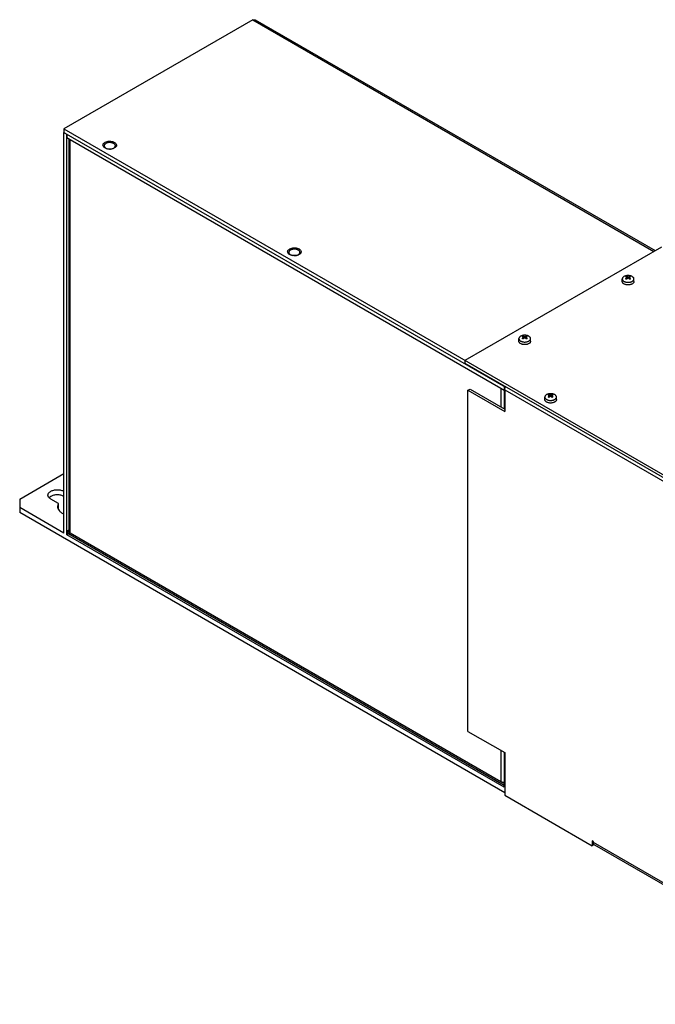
# Model space of a CAD drawing. Header units: millimetres. Extents: x 77 to 598, y 229 to 713.
# Tile 1 of 3: x 77 to 381, y 241 to 713. Entities that reach past the tile are written whole.
import ezdxf

# ---------------------------------------------------------------- set-up
doc = ezdxf.new("R2010")
doc.units = ezdxf.units.MM
doc.header["$LTSCALE"] = 61.257806
doc.layers.get('0').update_dxf_attribs({"linetype": 'CONTINUOUS'})

msp = doc.modelspace()

# ---------------------------------------------------------------- linework, layer by layer
at = {"color": 7, "linetype": 'Continuous'}
for p, q in [((188.74, 712.64), (98.3, 660.42)), ((188.74, 712.64), (189.79, 712.74)), ((188.74, 712.64), (380.72, 601.8)), ((189.79, 712.74), (381.33, 602.16)), ((98.3, 660.42), (98.3, 658.79)), ((98.3, 660.42), (486.15, 436.5)), ((98.3, 658.79), (309.73, 536.72)), ((98.3, 658.71), (98.37, 658.75)), ((98.3, 466.91), (98.3, 658.71)), ((98.3, 658.71), (99.71, 657.89)), ((99.71, 657.89), (99.78, 657.93)), ((99.71, 466.1), (99.71, 657.89)), ((99.71, 656.26), (101.2, 655.4)), ((100.58, 655.76), (100.58, 467.81)), ((101.2, 466.95), (101.2, 655.4)), ((101.2, 655.4), (307.53, 536.28)), ((117.54, 652.36), (117.54, 652.2)), ((122.89, 652.36), (122.89, 652.2)), ((384.32, 603.88), (290.28, 549.59)), ((205.93, 601.33), (205.93, 601.17)), ((211.28, 601.33), (211.28, 601.17)), ((367.65, 589.83), (367.84, 589.34)), ((368.2, 589.64), (368.2, 588.9)), ((368.63, 588.9), (368.63, 589.64)), ((368.99, 589.34), (369.18, 589.83)), ((365.61, 587.35), (365.61, 588.61)), ((367.78, 589.15), (367.78, 588.57)), ((367.87, 589.28), (367.87, 588.64)), ((367.87, 589.27), (368.05, 588.79)), ((368.78, 588.79), (368.96, 589.27)), ((368.96, 589.28), (368.96, 588.64)), ((369.05, 588.57), (369.05, 589.15)), ((371.21, 587.35), (371.21, 588.61)), ((318.15, 561.25), (318.34, 560.77)), ((318.71, 561.06), (318.71, 560.33)), ((319.13, 560.33), (319.13, 561.06)), ((319.49, 560.76), (319.68, 561.25)), ((316.12, 558.77), (316.12, 560.03)), ((318.28, 560.57), (318.28, 559.99)), ((318.37, 560.71), (318.37, 560.07)), ((318.37, 560.69), (318.55, 560.21)), ((319.28, 560.21), (319.47, 560.69)), ((319.47, 560.71), (319.47, 560.07)), ((319.55, 559.99), (319.55, 560.57)), ((321.72, 558.77), (321.72, 560.03)), ((290.28, 549.59), (290.28, 548.36)), ((290.28, 548.36), (486.15, 435.28)), ((291.69, 535.3), (292.75, 535.91)), ((291.69, 372), (291.69, 535.3)), ((291.69, 535.3), (309.37, 525.09)), ((292.75, 535.91), (309.37, 526.32)), ((307.53, 536.28), (307.53, 527.38)), ((307.53, 536.28), (309.02, 535.42)), ((309.09, 537.09), (309.02, 537.05)), ((309.02, 537.05), (309.02, 526.52)), ((309.71, 536.65), (309.02, 537.05)), ((309.37, 535.51), (309.37, 525.09)), ((309.37, 535.51), (450.79, 453.86)), ((330.53, 533.29), (330.72, 532.8)), ((330.74, 532.74), (330.74, 532.1)), ((331.08, 533.1), (331.08, 532.36)), ((331.5, 532.36), (331.5, 533.1)), ((331.84, 532.74), (331.84, 532.1)), ((331.87, 532.8), (332.06, 533.29)), ((328.49, 530.81), (328.49, 532.07)), ((330.66, 532.61), (330.66, 532.03)), ((330.74, 532.73), (330.93, 532.25)), ((331.65, 532.25), (331.84, 532.73)), ((331.93, 532.03), (331.93, 532.61)), ((334.09, 530.81), (334.09, 532.07)), ((77.09, 483.24), (98.3, 495.49)), ((77.09, 483.24), (77.09, 476.71)), ((95.62, 481.12), (91.94, 483.24)), ((95.31, 479.77), (95.62, 481.12)), ((95.62, 478.67), (95.62, 481.12)), ((98.3, 466.91), (77.09, 479.16)), ((309.37, 342.6), (77.09, 476.71)), ((100.58, 468.31), (99.71, 467.81)), ((101.2, 466.95), (99.71, 467.81)), ((100.15, 466.85), (309.02, 346.26)), ((101.2, 466.95), (100.58, 467.81)), ((307.53, 347.83), (101.2, 466.95)), ((100.58, 466.6), (99.71, 466.1)), ((309.02, 345.26), (99.71, 466.1)), ((291.69, 372), (309.37, 361.79)), ((307.53, 362.85), (307.53, 347.83)), ((309.02, 361.99), (309.02, 345.26)), ((309.37, 361.79), (309.37, 341.38)), ((309.02, 346.97), (307.53, 347.83)), ((309.37, 341.38), (351.27, 317.19)), ((351.8, 319.32), (351.27, 319.63)), ((351.27, 319.63), (351.27, 317.19)), ((352.23, 317.74), (351.27, 317.19)), ((351.8, 318.71), (351.8, 319.32)), ((484.57, 242.06), (351.8, 318.71)), ((352.26, 317.69), (484.57, 241.3))]:
    msp.add_line(p, q, dxfattribs=at)
for centre, radius, start, end in [((118.45, 652.36), 0.901, 180.029, 189.9324), ((119.79, 653.84), 2.96, 244.3496, 246.6373), ((120.44, 654.36), 3.52, 287.4567, 289.8724), ((206.84, 601.33), 0.901, 180.029, 189.9324), ((208.18, 602.81), 2.96, 244.3496, 246.6373), ((208.83, 603.33), 3.52, 287.4567, 289.8724), ((369.14, 586.75), 3.42, 120.0184, 124.1495), ((369.09, 586.85), 3.3, 115.7786, 120.0056), ((367.73, 586.83), 3.33, 55.7854, 64.2157), ((361.06, 577.54), 12.75, 58.8996, 61.1016), ((371.99, 583.69), 6.45, 129.7773, 132.3272), ((371.62, 584.14), 5.86, 125.6684, 129.8294), ((365.21, 584.14), 5.86, 50.1711, 54.332), ((364.84, 583.69), 6.45, 47.6732, 50.2232), ((375.98, 577.19), 13.16, 120.0054, 121.0947), ((375.19, 578.56), 11.57, 118.8324, 120.0194), ((319.65, 558.18), 3.42, 120.0184, 124.1495), ((319.59, 558.28), 3.3, 115.7786, 120.0056), ((318.23, 558.25), 3.33, 55.7854, 64.2157), ((311.57, 548.96), 12.75, 58.8996, 61.1016), ((322.5, 555.11), 6.45, 129.7773, 132.3272), ((322.12, 555.56), 5.86, 125.6684, 129.8294), ((315.71, 555.56), 5.86, 50.1711, 54.332), ((315.34, 555.11), 6.45, 47.6732, 50.2232), ((326.48, 548.61), 13.16, 120.0054, 121.0947), ((325.69, 549.98), 11.57, 118.8324, 120.0194), ((311.12, 535.42), 2.1, 175.8025, 179.9495), ((332.02, 530.21), 3.42, 120.0184, 124.1495), ((331.96, 530.31), 3.3, 115.7786, 120.0056), ((330.61, 530.29), 3.33, 55.7854, 64.2157), ((323.94, 521), 12.75, 58.8996, 61.1016), ((334.87, 527.14), 6.45, 129.7773, 132.3272), ((334.5, 527.6), 5.86, 125.6684, 129.8294), ((328.09, 527.6), 5.86, 50.1711, 54.332), ((327.71, 527.14), 6.45, 47.6732, 50.2232), ((338.85, 520.65), 13.16, 120.0054, 121.0947), ((338.06, 522.02), 11.57, 118.8324, 120.0194), ((93.09, 482.06), 2.64, 135.3171, 137.6823), ((98.82, 477.18), 3.54, 155.1, 157.125), ((352.63, 318.33), 0.744, 234.9957, 239.9935)]:
    msp.add_arc(centre, radius, start, end, dxfattribs=at)
for points, knots in [([(99.71, 656.26), (99.71, 656.38), (99.76, 656.89), (99.95, 657.38), (100.15, 657.72)], [0, 0, 0, 0, 0.229012, 1, 1, 1, 1]), ([(117.18, 652.01), (117.06, 652.19), (116.9, 652.62), (117.1, 653.32), (117.67, 653.88), (118.81, 654.46), (120.53, 654.66), (121.93, 654.33), (122.52, 653.99)], [0, 0, 0, 0, 0.091995, 0.182814, 0.289504, 0.417866, 0.715896, 1, 1, 1, 1]), ([(117.92, 651.34), (117.84, 651.39), (117.56, 651.57), (117.31, 651.8), (117.18, 652.01)], [0, 0, 0, 0, 0.272846, 1, 1, 1, 1]), ([(118.33, 653.45), (118.21, 653.38), (118, 653.24), (117.74, 652.97), (117.61, 652.72), (117.55, 652.51), (117.54, 652.41), (117.54, 652.36)], [0, 0, 0, 0, 0.289589, 0.548634, 0.781636, 0.891838, 1, 1, 1, 1]), ([(117.71, 651.66), (117.66, 651.74), (117.58, 651.91), (117.54, 652.1), (117.54, 652.2)], [0, 0, 0, 0, 0.514403, 1, 1, 1, 1]), ([(117.56, 652.21), (117.57, 652.13), (117.61, 651.99), (117.72, 651.79), (117.88, 651.6), (118.01, 651.49), (118.08, 651.44)], [0, 0, 0, 0, 0.226282, 0.465356, 0.722285, 1, 1, 1, 1]), ([(118.04, 651.3), (118, 651.33), (117.88, 651.44), (117.78, 651.56), (117.71, 651.66)], [0, 0, 0, 0, 0.264535, 1, 1, 1, 1]), ([(122.52, 651.34), (121.84, 650.95), (120.22, 650.63), (118.6, 650.95), (117.92, 651.34)], [0, 0, 0, 0, 0.49997, 1, 1, 1, 1]), ([(118.08, 651.44), (118.11, 651.41), (118.25, 651.31), (118.39, 651.23), (118.51, 651.17)], [0, 0, 0, 0, 0.238839, 1, 1, 1, 1]), ([(122.89, 652.36), (122.89, 652.44), (122.87, 652.59), (122.78, 652.82), (122.64, 653.03), (122.44, 653.23), (122.2, 653.41), (121.91, 653.56), (121.59, 653.69), (121.12, 653.83), (120.48, 653.92), (119.71, 653.9), (118.97, 653.75), (118.53, 653.57), (118.33, 653.45)], [0, 0, 0, 0, 0.04284, 0.08745, 0.135262, 0.187203, 0.243685, 0.304681, 0.36982, 0.438472, 0.582755, 0.729846, 0.871377, 1, 1, 1, 1]), ([(118.62, 651.12), (118.79, 651.05), (119.15, 650.93), (119.53, 650.86), (119.72, 650.84)], [0, 0, 0, 0, 0.484302, 1, 1, 1, 1]), ([(120.14, 650.82), (120.37, 650.81), (120.83, 650.84), (121.28, 650.94), (121.5, 651)], [0, 0, 0, 0, 0.510321, 1, 1, 1, 1]), ([(121.64, 651.05), (121.66, 651.06), (121.76, 651.1), (121.85, 651.14), (121.92, 651.17)], [0, 0, 0, 0, 0.254929, 1, 1, 1, 1]), ([(121.92, 651.17), (121.94, 651.18), (122, 651.21), (122.07, 651.24), (122.11, 651.27)], [0, 0, 0, 0, 0.254349, 1, 1, 1, 1]), ([(122.11, 651.27), (122.16, 651.29), (122.32, 651.4), (122.47, 651.52), (122.57, 651.62)], [0, 0, 0, 0, 0.26515, 1, 1, 1, 1]), ([(122.89, 652.2), (122.89, 652.13), (122.88, 651.98), (122.8, 651.77), (122.67, 651.56), (122.56, 651.44), (122.49, 651.38)], [0, 0, 0, 0, 0.23078, 0.47005, 0.724864, 1, 1, 1, 1]), ([(122.52, 653.99), (122.76, 653.85), (123.18, 653.54), (123.42, 653.06), (123.46, 652.83)], [0, 0, 0, 0, 0.547411, 1, 1, 1, 1]), ([(123.29, 652.06), (123.25, 651.99), (123.05, 651.7), (122.76, 651.48), (122.52, 651.34)], [0, 0, 0, 0, 0.227264, 1, 1, 1, 1]), ([(122.57, 651.62), (122.62, 651.67), (122.71, 651.79), (122.82, 651.97), (122.88, 652.16), (122.89, 652.3), (122.89, 652.36)], [0, 0, 0, 0, 0.271445, 0.525367, 0.766202, 1, 1, 1, 1]), ([(123.46, 652.83), (123.49, 652.63), (123.45, 652.36), (123.33, 652.12), (123.29, 652.06)], [0, 0, 0, 0, 0.736863, 1, 1, 1, 1]), ([(205.57, 600.98), (205.45, 601.16), (205.29, 601.59), (205.49, 602.29), (206.06, 602.85), (207.2, 603.43), (208.92, 603.63), (210.32, 603.3), (210.91, 602.96)], [0, 0, 0, 0, 0.091995, 0.182814, 0.289504, 0.417866, 0.715896, 1, 1, 1, 1]), ([(206.31, 600.31), (206.23, 600.36), (205.95, 600.53), (205.7, 600.77), (205.57, 600.98)], [0, 0, 0, 0, 0.272846, 1, 1, 1, 1]), ([(206.72, 602.42), (206.6, 602.35), (206.39, 602.21), (206.13, 601.94), (206, 601.69), (205.94, 601.48), (205.93, 601.38), (205.93, 601.33)], [0, 0, 0, 0, 0.289589, 0.548634, 0.781636, 0.891838, 1, 1, 1, 1]), ([(206.1, 600.63), (206.05, 600.71), (205.96, 600.88), (205.93, 601.07), (205.93, 601.17)], [0, 0, 0, 0, 0.514403, 1, 1, 1, 1]), ([(205.95, 601.18), (205.96, 601.1), (206, 600.96), (206.11, 600.76), (206.27, 600.57), (206.4, 600.46), (206.47, 600.41)], [0, 0, 0, 0, 0.226282, 0.465356, 0.722285, 1, 1, 1, 1]), ([(206.43, 600.27), (206.39, 600.3), (206.27, 600.41), (206.17, 600.53), (206.1, 600.63)], [0, 0, 0, 0, 0.264535, 1, 1, 1, 1]), ([(210.91, 600.31), (210.22, 599.92), (208.61, 599.6), (206.99, 599.92), (206.31, 600.31)], [0, 0, 0, 0, 0.49997, 1, 1, 1, 1]), ([(206.47, 600.41), (206.5, 600.38), (206.63, 600.28), (206.78, 600.2), (206.9, 600.14)], [0, 0, 0, 0, 0.238839, 1, 1, 1, 1]), ([(211.28, 601.33), (211.28, 601.41), (211.26, 601.56), (211.17, 601.79), (211.03, 602), (210.83, 602.2), (210.59, 602.38), (210.3, 602.53), (209.98, 602.66), (209.5, 602.8), (208.87, 602.89), (208.09, 602.87), (207.36, 602.72), (206.92, 602.54), (206.72, 602.42)], [0, 0, 0, 0, 0.04284, 0.08745, 0.135262, 0.187203, 0.243685, 0.304681, 0.36982, 0.438472, 0.582755, 0.729846, 0.871377, 1, 1, 1, 1]), ([(207.01, 600.09), (207.17, 600.02), (207.54, 599.9), (207.92, 599.83), (208.11, 599.81)], [0, 0, 0, 0, 0.484302, 1, 1, 1, 1]), ([(208.52, 599.79), (208.76, 599.78), (209.22, 599.81), (209.67, 599.91), (209.89, 599.97)], [0, 0, 0, 0, 0.510321, 1, 1, 1, 1]), ([(210.03, 600.02), (210.05, 600.03), (210.15, 600.07), (210.24, 600.11), (210.31, 600.14)], [0, 0, 0, 0, 0.254929, 1, 1, 1, 1]), ([(210.31, 600.14), (210.33, 600.15), (210.39, 600.18), (210.45, 600.21), (210.5, 600.24)], [0, 0, 0, 0, 0.254349, 1, 1, 1, 1]), ([(210.5, 600.24), (210.54, 600.26), (210.71, 600.37), (210.86, 600.49), (210.96, 600.59)], [0, 0, 0, 0, 0.26515, 1, 1, 1, 1]), ([(211.28, 601.17), (211.28, 601.1), (211.27, 600.95), (211.19, 600.74), (211.06, 600.53), (210.95, 600.41), (210.88, 600.35)], [0, 0, 0, 0, 0.23078, 0.47005, 0.724864, 1, 1, 1, 1]), ([(210.91, 602.96), (211.15, 602.82), (211.57, 602.51), (211.81, 602.03), (211.85, 601.8)], [0, 0, 0, 0, 0.547411, 1, 1, 1, 1]), ([(211.68, 601.03), (211.64, 600.96), (211.44, 600.67), (211.14, 600.45), (210.91, 600.31)], [0, 0, 0, 0, 0.227264, 1, 1, 1, 1]), ([(210.96, 600.59), (211.01, 600.64), (211.1, 600.76), (211.21, 600.94), (211.27, 601.13), (211.28, 601.27), (211.28, 601.33)], [0, 0, 0, 0, 0.271445, 0.525367, 0.766202, 1, 1, 1, 1]), ([(211.85, 601.8), (211.88, 601.6), (211.84, 601.33), (211.72, 601.09), (211.68, 601.03)], [0, 0, 0, 0, 0.736863, 1, 1, 1, 1]), ([(366.43, 589.75), (366.31, 589.68), (366.09, 589.53), (365.82, 589.25), (365.68, 588.98), (365.62, 588.77), (365.61, 588.66), (365.61, 588.61)], [0, 0, 0, 0, 0.289605, 0.54865, 0.781649, 0.891845, 1, 1, 1, 1]), ([(370.39, 589.75), (370.26, 589.83), (369.96, 589.97), (369.48, 590.11), (368.96, 590.2), (368.41, 590.23), (367.87, 590.2), (367.35, 590.11), (366.87, 589.97), (366.57, 589.83), (366.43, 589.75)], [0, 0, 0, 0, 0.114141, 0.237297, 0.366939, 0.499961, 0.632988, 0.762647, 0.885827, 1, 1, 1, 1]), ([(367.23, 589.58), (367.27, 589.57), (367.46, 589.52), (367.64, 589.45), (367.78, 589.39)], [0, 0, 0, 0, 0.241578, 1, 1, 1, 1]), ([(368.2, 589.64), (368.16, 589.66), (367.98, 589.73), (367.79, 589.79), (367.65, 589.83)], [0, 0, 0, 0, 0.258712, 1, 1, 1, 1]), ([(367.87, 589.28), (367.87, 589.29), (367.86, 589.32), (367.84, 589.35), (367.82, 589.37), (367.79, 589.39), (367.78, 589.39)], [0, 0, 0, 0, 0.225325, 0.457967, 0.713495, 1, 1, 1, 1]), ([(368.2, 589.64), (368.23, 589.63), (368.3, 589.61), (368.41, 589.6), (368.53, 589.61), (368.6, 589.63), (368.63, 589.64)], [0, 0, 0, 0, 0.233569, 0.500001, 0.766434, 1, 1, 1, 1]), ([(368.63, 589.64), (368.67, 589.66), (368.85, 589.73), (369.04, 589.79), (369.18, 589.83)], [0, 0, 0, 0, 0.258712, 1, 1, 1, 1]), ([(369.05, 589.39), (369.04, 589.39), (369.01, 589.37), (368.99, 589.35), (368.97, 589.32), (368.96, 589.29), (368.96, 589.28)], [0, 0, 0, 0, 0.286504, 0.542037, 0.774679, 1, 1, 1, 1]), ([(369.6, 589.58), (369.56, 589.57), (369.37, 589.52), (369.19, 589.45), (369.05, 589.39)], [0, 0, 0, 0, 0.241578, 1, 1, 1, 1]), ([(371.21, 588.61), (371.21, 588.66), (371.21, 588.77), (371.15, 588.98), (371.01, 589.25), (370.74, 589.53), (370.52, 589.68), (370.39, 589.75)], [0, 0, 0, 0, 0.108169, 0.218376, 0.451383, 0.710428, 1, 1, 1, 1]), ([(365.61, 588.61), (365.61, 588.55), (365.62, 588.45), (365.68, 588.23), (365.82, 587.97), (366.09, 587.69), (366.31, 587.54), (366.43, 587.46)], [0, 0, 0, 0, 0.108169, 0.218376, 0.451383, 0.710428, 1, 1, 1, 1]), ([(366.43, 586.21), (366.31, 586.28), (366.09, 586.43), (365.82, 586.71), (365.68, 586.97), (365.62, 587.19), (365.61, 587.3), (365.61, 587.35)], [0, 0, 0, 0, 0.289589, 0.548632, 0.781635, 0.891836, 1, 1, 1, 1]), ([(366.43, 587.46), (366.57, 587.39), (366.87, 587.25), (367.35, 587.1), (367.87, 587.01), (368.41, 586.98), (368.96, 587.01), (369.48, 587.1), (369.96, 587.25), (370.26, 587.39), (370.39, 587.46)], [0, 0, 0, 0, 0.114141, 0.237297, 0.366939, 0.499961, 0.632988, 0.762647, 0.885827, 1, 1, 1, 1]), ([(367.11, 585.92), (367.05, 585.94), (366.82, 586.01), (366.59, 586.12), (366.43, 586.21)], [0, 0, 0, 0, 0.261554, 1, 1, 1, 1]), ([(369.53, 585.87), (369.34, 585.82), (368.93, 585.75), (368.31, 585.72), (367.7, 585.77), (367.3, 585.86), (367.11, 585.92)], [0, 0, 0, 0, 0.247866, 0.502751, 0.756224, 1, 1, 1, 1]), ([(367.23, 588.7), (367.27, 588.74), (367.45, 588.9), (367.63, 589.05), (367.78, 589.15)], [0, 0, 0, 0, 0.255731, 1, 1, 1, 1]), ([(367.78, 589.15), (367.79, 589.16), (367.82, 589.18), (367.85, 589.22), (367.87, 589.26), (367.87, 589.28)], [0, 0, 0, 0, 0.293617, 0.557674, 1, 1, 1, 1]), ([(368.63, 588.9), (368.6, 588.92), (368.53, 588.96), (368.41, 588.97), (368.3, 588.96), (368.23, 588.92), (368.2, 588.9)], [0, 0, 0, 0, 0.240557, 0.500001, 0.759446, 1, 1, 1, 1]), ([(368.96, 589.28), (368.96, 589.26), (368.98, 589.22), (369.01, 589.18), (369.04, 589.16), (369.05, 589.15)], [0, 0, 0, 0, 0.442331, 0.706382, 1, 1, 1, 1]), ([(369.6, 588.7), (369.56, 588.74), (369.38, 588.9), (369.19, 589.05), (369.05, 589.15)], [0, 0, 0, 0, 0.255731, 1, 1, 1, 1]), ([(370.24, 586.12), (370.19, 586.1), (369.96, 585.99), (369.72, 585.91), (369.53, 585.87)], [0, 0, 0, 0, 0.23949, 1, 1, 1, 1]), ([(371.21, 587.35), (371.21, 587.29), (371.2, 587.17), (371.14, 586.94), (370.96, 586.65), (370.65, 586.35), (370.38, 586.19), (370.24, 586.12)], [0, 0, 0, 0, 0.105991, 0.214373, 0.445704, 0.706358, 1, 1, 1, 1]), ([(370.39, 587.46), (370.52, 587.54), (370.74, 587.69), (371.01, 587.97), (371.15, 588.23), (371.21, 588.45), (371.21, 588.55), (371.21, 588.61)], [0, 0, 0, 0, 0.289605, 0.54865, 0.781649, 0.891845, 1, 1, 1, 1]), ([(316.94, 561.17), (316.81, 561.1), (316.59, 560.95), (316.33, 560.67), (316.18, 560.41), (316.13, 560.19), (316.12, 560.08), (316.12, 560.03)], [0, 0, 0, 0, 0.289605, 0.54865, 0.781649, 0.891845, 1, 1, 1, 1]), ([(320.9, 561.17), (320.76, 561.25), (320.47, 561.39), (319.98, 561.54), (319.46, 561.63), (318.92, 561.66), (318.37, 561.63), (317.85, 561.54), (317.37, 561.39), (317.07, 561.25), (316.94, 561.17)], [0, 0, 0, 0, 0.114141, 0.237297, 0.366939, 0.499961, 0.632988, 0.762647, 0.885827, 1, 1, 1, 1]), ([(318.71, 561.06), (318.66, 561.08), (318.48, 561.16), (318.29, 561.22), (318.15, 561.25)], [0, 0, 0, 0, 0.258712, 1, 1, 1, 1]), ([(318.71, 561.06), (318.74, 561.05), (318.81, 561.03), (318.92, 561.02), (319.03, 561.03), (319.1, 561.05), (319.13, 561.06)], [0, 0, 0, 0, 0.233569, 0.500001, 0.766434, 1, 1, 1, 1]), ([(319.13, 561.06), (319.18, 561.08), (319.36, 561.16), (319.54, 561.22), (319.68, 561.25)], [0, 0, 0, 0, 0.258712, 1, 1, 1, 1]), ([(321.72, 560.03), (321.72, 560.08), (321.71, 560.19), (321.65, 560.41), (321.51, 560.67), (321.24, 560.95), (321.02, 561.1), (320.9, 561.17)], [0, 0, 0, 0, 0.108169, 0.218376, 0.451383, 0.710428, 1, 1, 1, 1]), ([(316.12, 560.03), (316.12, 559.98), (316.13, 559.87), (316.18, 559.66), (316.33, 559.39), (316.59, 559.11), (316.81, 558.96), (316.94, 558.89)], [0, 0, 0, 0, 0.108169, 0.218376, 0.451383, 0.710428, 1, 1, 1, 1]), ([(316.94, 557.63), (316.81, 557.7), (316.59, 557.85), (316.33, 558.13), (316.18, 558.4), (316.13, 558.61), (316.12, 558.72), (316.12, 558.77)], [0, 0, 0, 0, 0.289589, 0.548632, 0.781635, 0.891836, 1, 1, 1, 1]), ([(316.94, 558.89), (317.07, 558.81), (317.37, 558.67), (317.85, 558.52), (318.37, 558.43), (318.92, 558.4), (319.46, 558.43), (319.98, 558.52), (320.47, 558.67), (320.76, 558.81), (320.9, 558.89)], [0, 0, 0, 0, 0.114141, 0.237297, 0.366939, 0.499961, 0.632988, 0.762647, 0.885827, 1, 1, 1, 1]), ([(317.61, 557.34), (317.55, 557.36), (317.32, 557.44), (317.09, 557.54), (316.94, 557.63)], [0, 0, 0, 0, 0.261554, 1, 1, 1, 1]), ([(320.04, 557.29), (319.84, 557.24), (319.43, 557.17), (318.81, 557.14), (318.2, 557.19), (317.8, 557.28), (317.61, 557.34)], [0, 0, 0, 0, 0.247866, 0.502751, 0.756224, 1, 1, 1, 1]), ([(317.73, 561.01), (317.77, 560.99), (317.96, 560.94), (318.15, 560.88), (318.28, 560.82)], [0, 0, 0, 0, 0.241578, 1, 1, 1, 1]), ([(317.73, 560.12), (317.77, 560.16), (317.95, 560.32), (318.14, 560.47), (318.28, 560.57)], [0, 0, 0, 0, 0.255731, 1, 1, 1, 1]), ([(318.37, 560.71), (318.37, 560.72), (318.37, 560.74), (318.35, 560.77), (318.32, 560.8), (318.29, 560.81), (318.28, 560.82)], [0, 0, 0, 0, 0.225325, 0.457967, 0.713495, 1, 1, 1, 1]), ([(318.28, 560.57), (318.29, 560.58), (318.32, 560.6), (318.35, 560.64), (318.37, 560.68), (318.37, 560.71)], [0, 0, 0, 0, 0.293617, 0.557674, 1, 1, 1, 1]), ([(319.13, 560.33), (319.1, 560.35), (319.03, 560.38), (318.92, 560.39), (318.8, 560.38), (318.73, 560.35), (318.71, 560.33)], [0, 0, 0, 0, 0.240557, 0.500001, 0.759446, 1, 1, 1, 1]), ([(319.55, 560.82), (319.54, 560.81), (319.52, 560.8), (319.49, 560.77), (319.47, 560.74), (319.47, 560.72), (319.47, 560.71)], [0, 0, 0, 0, 0.286504, 0.542037, 0.774679, 1, 1, 1, 1]), ([(319.47, 560.71), (319.47, 560.68), (319.48, 560.64), (319.52, 560.6), (319.54, 560.58), (319.55, 560.57)], [0, 0, 0, 0, 0.442331, 0.706382, 1, 1, 1, 1]), ([(320.11, 561.01), (320.06, 560.99), (319.87, 560.94), (319.69, 560.88), (319.55, 560.82)], [0, 0, 0, 0, 0.241578, 1, 1, 1, 1]), ([(320.11, 560.12), (320.06, 560.16), (319.88, 560.32), (319.7, 560.47), (319.55, 560.57)], [0, 0, 0, 0, 0.255731, 1, 1, 1, 1]), ([(320.74, 557.55), (320.69, 557.52), (320.46, 557.41), (320.22, 557.34), (320.04, 557.29)], [0, 0, 0, 0, 0.23949, 1, 1, 1, 1]), ([(321.72, 558.77), (321.72, 558.71), (321.71, 558.6), (321.64, 558.36), (321.47, 558.07), (321.15, 557.77), (320.89, 557.62), (320.74, 557.55)], [0, 0, 0, 0, 0.105991, 0.214373, 0.445704, 0.706358, 1, 1, 1, 1]), ([(320.9, 558.89), (321.02, 558.96), (321.24, 559.11), (321.51, 559.39), (321.65, 559.66), (321.71, 559.87), (321.72, 559.98), (321.72, 560.03)], [0, 0, 0, 0, 0.289605, 0.54865, 0.781649, 0.891845, 1, 1, 1, 1]), ([(309.3, 536.59), (309.26, 536.51), (309.13, 536.18), (309.04, 535.83), (309.02, 535.57)], [0, 0, 0, 0, 0.263372, 1, 1, 1, 1]), ([(309.37, 535.51), (309.37, 535.64), (309.42, 536.18), (309.62, 536.71), (309.84, 537.07)], [0, 0, 0, 0, 0.228774, 1, 1, 1, 1]), ([(329.31, 533.21), (329.19, 533.14), (328.97, 532.98), (328.7, 532.7), (328.56, 532.44), (328.5, 532.23), (328.49, 532.12), (328.49, 532.07)], [0, 0, 0, 0, 0.289605, 0.54865, 0.781649, 0.891845, 1, 1, 1, 1]), ([(333.27, 533.21), (333.14, 533.29), (332.84, 533.43), (332.36, 533.57), (331.84, 533.66), (331.29, 533.69), (330.75, 533.66), (330.23, 533.57), (329.74, 533.43), (329.45, 533.29), (329.31, 533.21)], [0, 0, 0, 0, 0.114141, 0.237297, 0.366939, 0.499961, 0.632988, 0.762647, 0.885827, 1, 1, 1, 1]), ([(330.1, 533.04), (330.15, 533.03), (330.34, 532.98), (330.52, 532.91), (330.66, 532.85)], [0, 0, 0, 0, 0.241578, 1, 1, 1, 1]), ([(331.08, 533.1), (331.03, 533.12), (330.85, 533.19), (330.67, 533.25), (330.53, 533.29)], [0, 0, 0, 0, 0.258712, 1, 1, 1, 1]), ([(330.74, 532.74), (330.74, 532.75), (330.74, 532.78), (330.72, 532.81), (330.69, 532.83), (330.67, 532.85), (330.66, 532.85)], [0, 0, 0, 0, 0.225325, 0.457967, 0.713495, 1, 1, 1, 1]), ([(330.66, 532.61), (330.67, 532.62), (330.69, 532.64), (330.73, 532.68), (330.74, 532.72), (330.74, 532.74)], [0, 0, 0, 0, 0.293617, 0.557674, 1, 1, 1, 1]), ([(331.08, 533.1), (331.11, 533.08), (331.18, 533.06), (331.29, 533.06), (331.4, 533.06), (331.47, 533.08), (331.5, 533.1)], [0, 0, 0, 0, 0.233569, 0.500001, 0.766434, 1, 1, 1, 1]), ([(331.5, 533.1), (331.55, 533.12), (331.73, 533.19), (331.92, 533.25), (332.06, 533.29)], [0, 0, 0, 0, 0.258712, 1, 1, 1, 1]), ([(331.93, 532.85), (331.92, 532.85), (331.89, 532.83), (331.86, 532.81), (331.84, 532.78), (331.84, 532.75), (331.84, 532.74)], [0, 0, 0, 0, 0.286504, 0.542037, 0.774679, 1, 1, 1, 1]), ([(331.84, 532.74), (331.84, 532.72), (331.86, 532.68), (331.89, 532.64), (331.92, 532.62), (331.93, 532.61)], [0, 0, 0, 0, 0.442331, 0.706382, 1, 1, 1, 1]), ([(332.48, 533.04), (332.44, 533.03), (332.25, 532.98), (332.06, 532.91), (331.93, 532.85)], [0, 0, 0, 0, 0.241578, 1, 1, 1, 1]), ([(334.09, 532.07), (334.09, 532.12), (334.08, 532.23), (334.03, 532.44), (333.88, 532.7), (333.62, 532.98), (333.39, 533.14), (333.27, 533.21)], [0, 0, 0, 0, 0.108169, 0.218376, 0.451383, 0.710428, 1, 1, 1, 1]), ([(328.49, 532.07), (328.49, 532.01), (328.5, 531.91), (328.56, 531.69), (328.7, 531.43), (328.97, 531.15), (329.19, 530.99), (329.31, 530.92)], [0, 0, 0, 0, 0.108169, 0.218376, 0.451383, 0.710428, 1, 1, 1, 1]), ([(329.31, 529.66), (329.19, 529.73), (328.97, 529.89), (328.7, 530.17), (328.56, 530.43), (328.5, 530.65), (328.49, 530.75), (328.49, 530.81)], [0, 0, 0, 0, 0.289589, 0.548632, 0.781635, 0.891836, 1, 1, 1, 1]), ([(329.31, 530.92), (329.45, 530.84), (329.74, 530.71), (330.23, 530.56), (330.75, 530.47), (331.29, 530.44), (331.83, 530.47), (332.36, 530.56), (332.84, 530.71), (333.14, 530.84), (333.27, 530.92)], [0, 0, 0, 0, 0.114141, 0.237297, 0.366939, 0.499961, 0.632988, 0.762647, 0.885827, 1, 1, 1, 1]), ([(329.99, 529.38), (329.92, 529.4), (329.69, 529.47), (329.47, 529.57), (329.31, 529.66)], [0, 0, 0, 0, 0.261554, 1, 1, 1, 1]), ([(332.41, 529.32), (332.21, 529.28), (331.81, 529.2), (331.19, 529.18), (330.57, 529.23), (330.18, 529.32), (329.99, 529.38)], [0, 0, 0, 0, 0.247866, 0.502751, 0.756224, 1, 1, 1, 1]), ([(330.1, 532.16), (330.15, 532.2), (330.33, 532.36), (330.51, 532.5), (330.66, 532.61)], [0, 0, 0, 0, 0.255731, 1, 1, 1, 1]), ([(331.5, 532.36), (331.48, 532.38), (331.41, 532.41), (331.29, 532.43), (331.18, 532.41), (331.11, 532.38), (331.08, 532.36)], [0, 0, 0, 0, 0.240557, 0.500001, 0.759446, 1, 1, 1, 1]), ([(332.48, 532.16), (332.44, 532.2), (332.26, 532.36), (332.07, 532.5), (331.93, 532.61)], [0, 0, 0, 0, 0.255731, 1, 1, 1, 1]), ([(333.12, 529.58), (333.06, 529.55), (332.84, 529.45), (332.6, 529.37), (332.41, 529.32)], [0, 0, 0, 0, 0.23949, 1, 1, 1, 1]), ([(334.09, 530.81), (334.09, 530.75), (334.08, 530.63), (334.01, 530.39), (333.84, 530.11), (333.52, 529.81), (333.26, 529.65), (333.12, 529.58)], [0, 0, 0, 0, 0.105991, 0.214373, 0.445704, 0.706358, 1, 1, 1, 1]), ([(333.27, 530.92), (333.39, 530.99), (333.62, 531.15), (333.88, 531.43), (334.03, 531.69), (334.08, 531.91), (334.09, 532.01), (334.09, 532.07)], [0, 0, 0, 0, 0.289605, 0.54865, 0.781649, 0.891845, 1, 1, 1, 1]), ([(90.62, 485.08), (90.62, 485.43), (90.92, 486.21), (91.56, 486.7), (91.94, 486.92)], [0, 0, 0, 0, 0.449164, 1, 1, 1, 1]), ([(91.94, 486.92), (92.39, 487.18), (93.44, 487.56), (95.12, 487.74), (96.8, 487.56), (97.85, 487.18), (98.3, 486.92)], [0, 0, 0, 0, 0.237252, 0.5, 0.762747, 1, 1, 1, 1]), ([(91.94, 483.24), (91.56, 483.46), (90.92, 483.95), (90.62, 484.73), (90.62, 485.08)], [0, 0, 0, 0, 0.550837, 1, 1, 1, 1]), ([(91.94, 484.47), (91.87, 484.43), (91.61, 484.27), (91.37, 484.08), (91.21, 483.92)], [0, 0, 0, 0, 0.263455, 1, 1, 1, 1]), ([(98.3, 484.47), (97.85, 484.73), (96.8, 485.11), (95.12, 485.29), (93.44, 485.11), (92.39, 484.73), (91.94, 484.47)], [0, 0, 0, 0, 0.237253, 0.500001, 0.762748, 1, 1, 1, 1]), ([(98.23, 475.94), (97.8, 476.17), (97.01, 476.67), (96.06, 477.6), (95.45, 478.65), (95.31, 479.41), (95.31, 479.77)], [0, 0, 0, 0, 0.292258, 0.552464, 0.784639, 1, 1, 1, 1]), ([(100.15, 466.85), (100.01, 466.93), (99.76, 467.24), (99.71, 467.61), (99.71, 467.81)], [0, 0, 0, 0, 0.449165, 1, 1, 1, 1]), ([(309.02, 347.47), (308.88, 347.47), (308.37, 347.5), (307.86, 347.64), (307.53, 347.83)], [0, 0, 0, 0, 0.266993, 1, 1, 1, 1]), ([(352.21, 317.72), (352.07, 317.82), (351.85, 318.13), (351.8, 318.51), (351.8, 318.71)], [0, 0, 0, 0, 0.451114, 1, 1, 1, 1])]:
    msp.add_open_spline(points, degree=3, knots=knots, dxfattribs=at)

doc.saveas('drawing.dxf')
